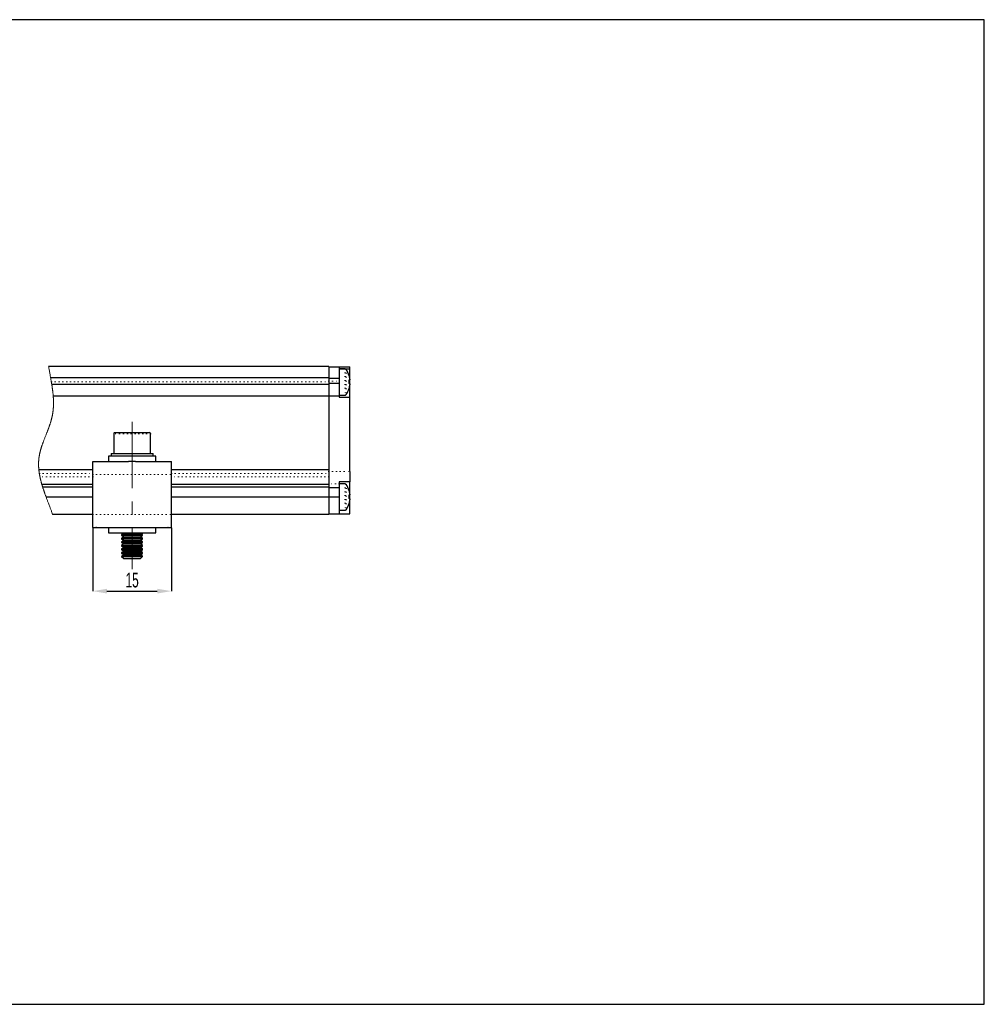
# Model space of a CAD drawing. Header units: millimetres. Extents: x 113 to 1343, y 162 to 690.
# Tile 2 of 46: x 342 to 526, y 250 to 438. Entities that reach past the tile are written whole.
import ezdxf

# ---------------------------------------------------------------- set-up
doc = ezdxf.new("R2010")
doc.units = ezdxf.units.MM
doc.header["$PDSIZE"] = -1
doc.linetypes.add('CENTERX2', pattern=[20.32, 12.7, -2.54, 2.54, -2.54])
doc.linetypes.add('DOT2', pattern=[0.635, 0, -0.635])
doc.layers.add('LINEE_SOTTILI', color=7, linetype='Continuous')
doc.styles.add('SLDTEXTSTYLE2', font='TXT', dxfattribs={"width": 0.605})
doc.dimstyles.new('SLDDIMSTYLE0', dxfattribs={"dimtxt": 2.8, "dimasz": 2.7, "dimexe": 0, "dimexo": 0.0625, "dimgap": 0.7, "dimtad": 1, "dimrnd": 1e-09, "dimzin": 12, "dimdsep": 46, "dimtxsty": 'SLDTEXTSTYLE2', "dimsah": 1, "dimcen": 0.09, "dimadec": 0, "dimazin": 3, "dimtfac": 1, "dimtdec": 3, "dimtofl": 0, "dimtmove": 0, "dimatfit": 3, "dimfxl": 1, "dimfrac": 2, "dimtolj": 1, "dimtzin": 12, "dimarcsym": 0})

# ---------------------------------------------------------------- blocks, each defined once
blk = doc.blocks.new('*D177')
at = {"layer": 'Defpoints', "color": 0}
for p in [(355.5, 341.34), (370.5, 341.34), (370.5, 329.19)]:
    blk.add_point(p, dxfattribs=at)
at = {"layer": 'LINEE_SOTTILI', "color": 0, "lineweight": -2}
for p, q in [((355.5, 341.28), (355.5, 329.19)), ((370.5, 341.28), (370.5, 329.19)), ((358.2, 329.19), (367.8, 329.19))]:
    blk.add_line(p, q, dxfattribs=at)
at = {"layer": 'LINEE_SOTTILI', "color": 0}
for points in [[(358.2, 329.64), (358.2, 328.74), (355.5, 329.19)], [(367.8, 328.74), (367.8, 329.64), (370.5, 329.19)]]:
    blk.add_solid(points, dxfattribs=at)
at = {"layer": 'LINEE_SOTTILI', "color": 0, "insert": (363, 332.69), "char_height": 2.8, "attachment_point": 2, "style": 'SLDTEXTSTYLE2'}
blk.add_mtext('\\A1;15', dxfattribs=at)

msp = doc.modelspace()

# ---------------------------------------------------------------- linework, layer by layer
at = {"color": 7, "linetype": 'Continuous', "lineweight": 25}
for p, q in [((400.501, 372.09), (347.064, 372.09)), ((400.501, 372.09), (400.501, 369.905)), ((400.501, 371.99), (402.501, 371.99)), ((402.501, 371.99), (402.501, 369.852)), ((402.501, 371.99), (404.501, 371.99)), ((402.501, 371.595), (404.501, 371.595)), ((403.606, 371.59), (402.501, 371.59)), ((404.501, 371.595), (404.501, 371.99)), ((404.501, 369.92), (404.501, 371.595)), ((400.501, 369.905), (347.459, 369.905)), ((400.501, 368.64), (347.676, 368.64)), ((400.501, 369.905), (400.501, 369.14)), ((400.501, 369.852), (402.501, 369.852)), ((400.501, 369.14), (400.501, 368.64)), ((402.501, 368.79), (400.501, 368.79)), ((400.501, 368.64), (400.501, 366.426)), ((402.501, 369.852), (402.501, 369.29)), ((402.501, 369.29), (402.501, 368.79)), ((402.501, 368.79), (402.501, 366.465)), ((404.399, 369.493), (404.546, 369.494)), ((404.546, 369.425), (404.399, 369.426)), ((404.501, 369.09), (404.501, 369.409)), ((404.501, 368.772), (404.501, 369.09)), ((404.546, 369.655), (404.546, 369.494)), ((404.546, 369.425), (404.546, 369.5)), ((404.546, 368.755), (404.546, 368.571)), ((404.546, 368.525), (404.546, 368.571)), ((400.501, 366.426), (347.952, 366.426)), ((400.501, 366.465), (402.501, 366.465)), ((400.501, 366.426), (400.501, 352.33)), ((402.501, 366.59), (403.606, 366.59)), ((402.501, 366.465), (402.501, 366.19)), ((404.501, 366.19), (404.501, 368.26)), ((402.501, 366.19), (404.501, 366.19)), ((404.501, 352.022), (404.501, 366.19)), ((359.501, 359.24), (359.501, 355.44)), ((359.701, 359.44), (366.234, 359.44)), ((366.234, 359.44), (366.301, 359.44)), ((366.501, 355.44), (366.501, 359.24)), ((359.001, 355.44), (359.001, 354.94)), ((359.001, 355.44), (367.001, 355.44)), ((367.001, 354.94), (367.001, 355.44)), ((355.501, 353.94), (362.332, 353.94)), ((355.501, 351.44), (355.501, 353.94)), ((358.501, 354.94), (358.501, 353.94)), ((367.501, 354.94), (358.501, 354.94)), ((363.67, 353.94), (362.332, 353.94)), ((363.67, 353.94), (370.501, 353.94)), ((367.501, 353.94), (367.501, 354.94)), ((370.501, 351.44), (370.501, 353.94)), ((355.501, 352.33), (345.218, 352.33)), ((355.501, 343.84), (355.501, 351.44)), ((400.501, 352.33), (370.501, 352.33)), ((370.501, 343.84), (370.501, 351.44)), ((400.501, 352.33), (400.501, 351.644)), ((400.501, 351.644), (400.501, 350.985)), ((404.501, 352.022), (404.501, 350.04)), ((355.501, 349.546), (345.79, 349.546)), ((400.501, 349.546), (370.501, 349.546)), ((400.501, 350.985), (400.501, 349.546)), ((400.501, 349.546), (400.501, 349.041)), ((404.501, 350.04), (402.501, 350.04)), ((402.501, 350.04), (402.501, 349.679)), ((402.501, 349.679), (402.501, 348.953)), ((403.606, 349.64), (402.501, 349.64)), ((404.501, 347.97), (404.501, 350.04)), ((355.501, 349.041), (345.943, 349.041)), ((400.501, 349.041), (370.501, 349.041)), ((400.501, 349.041), (400.501, 347.137)), ((400.501, 348.953), (402.501, 348.953)), ((402.501, 348.953), (402.501, 347.182)), ((404.546, 347.705), (404.546, 347.544)), ((355.501, 347.137), (346.599, 347.137)), ((400.501, 347.137), (370.501, 347.137)), ((400.501, 347.182), (402.501, 347.182)), ((400.501, 347.137), (400.501, 343.84)), ((402.501, 347.182), (402.501, 343.94)), ((404.399, 347.543), (404.546, 347.544)), ((404.546, 347.475), (404.399, 347.476)), ((404.501, 347.14), (404.501, 347.459)), ((404.501, 346.822), (404.501, 347.14)), ((404.501, 343.94), (404.501, 346.31)), ((404.546, 347.475), (404.546, 347.55)), ((404.546, 346.805), (404.546, 346.621)), ((404.546, 346.575), (404.546, 346.621)), ((400.501, 343.94), (402.501, 343.94)), ((402.501, 344.64), (403.606, 344.64)), ((402.501, 343.94), (404.501, 343.94)), ((355.501, 343.84), (347.827, 343.84)), ((355.501, 341.34), (355.501, 343.84)), ((370.501, 341.34), (370.501, 343.84)), ((400.501, 343.84), (370.501, 343.84)), ((355.501, 341.34), (362.332, 341.34)), ((356.119, 341.308), (356.103, 341.34)), ((358.501, 341.34), (358.501, 340.34)), ((358.501, 340.34), (360.016, 340.34)), ((360.016, 340.34), (367.501, 340.34)), ((361.391, 340.259), (361.001, 339.986)), ((361.275, 340.34), (361.391, 340.259)), ((361.391, 340.259), (362.68, 340.259)), ((362.332, 341.34), (363.67, 341.34)), ((362.68, 340.259), (364.611, 340.259)), ((363.67, 341.34), (370.501, 341.34)), ((364.611, 340.259), (364.726, 340.34)), ((365.001, 339.986), (364.611, 340.259)), ((367.501, 340.34), (367.501, 341.34)), ((369.899, 341.34), (369.882, 341.308)), ((361.001, 339.986), (361.001, 339.844)), ((361.001, 339.986), (362.602, 339.986)), ((361.001, 339.844), (361.391, 339.571)), ((361.001, 339.844), (362.602, 339.844)), ((361.391, 339.571), (361.001, 339.298)), ((361.001, 339.298), (361.001, 339.156)), ((361.001, 339.298), (362.602, 339.298)), ((361.001, 339.156), (361.391, 338.882)), ((361.001, 339.156), (362.602, 339.156)), ((361.391, 338.882), (361.001, 338.609)), ((361.001, 338.609), (361.001, 338.467)), ((361.001, 338.609), (362.602, 338.609)), ((361.001, 338.467), (361.391, 338.194)), ((361.001, 338.467), (362.602, 338.467)), ((361.391, 339.571), (362.68, 339.571)), ((361.391, 338.882), (362.68, 338.882)), ((362.602, 339.986), (365.001, 339.986)), ((362.602, 339.844), (365.001, 339.844)), ((362.602, 339.298), (365.001, 339.298)), ((362.602, 339.156), (365.001, 339.156)), ((362.602, 338.609), (365.001, 338.609)), ((362.602, 338.467), (365.001, 338.467)), ((362.68, 339.571), (364.611, 339.571)), ((362.68, 338.882), (364.611, 338.882)), ((364.611, 339.571), (365.001, 339.844)), ((365.001, 339.298), (364.611, 339.571)), ((364.611, 338.882), (365.001, 339.156)), ((365.001, 338.609), (364.611, 338.882)), ((364.611, 338.194), (365.001, 338.467)), ((365.001, 339.844), (365.001, 339.986)), ((365.001, 339.156), (365.001, 339.298)), ((365.001, 338.467), (365.001, 338.609)), ((361.391, 338.194), (361.001, 337.921)), ((361.001, 337.921), (361.001, 337.779)), ((361.001, 337.921), (362.602, 337.921)), ((361.001, 337.779), (361.391, 337.505)), ((361.001, 337.779), (362.602, 337.779)), ((361.391, 337.505), (361.001, 337.232)), ((361.001, 337.232), (361.001, 337.09)), ((361.001, 337.232), (362.602, 337.232)), ((361.001, 337.09), (361.391, 336.817)), ((361.001, 337.09), (362.602, 337.09)), ((361.391, 336.817), (361.001, 336.544)), ((361.001, 336.544), (361.001, 336.402)), ((361.001, 336.544), (362.602, 336.544)), ((361.001, 336.402), (361.391, 336.129)), ((361.001, 336.402), (362.602, 336.402)), ((361.391, 338.194), (362.68, 338.194)), ((361.391, 337.505), (362.68, 337.505)), ((361.391, 336.817), (362.68, 336.817)), ((362.602, 337.921), (365.001, 337.921)), ((362.602, 337.779), (365.001, 337.779)), ((362.602, 337.232), (365.001, 337.232)), ((362.602, 337.09), (365.001, 337.09)), ((362.602, 336.544), (365.001, 336.544)), ((362.602, 336.402), (365.001, 336.402)), ((362.68, 338.194), (364.611, 338.194)), ((362.68, 337.505), (364.611, 337.505)), ((362.68, 336.817), (364.611, 336.817)), ((365.001, 337.921), (364.611, 338.194)), ((364.611, 337.505), (365.001, 337.779)), ((365.001, 337.232), (364.611, 337.505)), ((364.611, 336.817), (365.001, 337.09)), ((365.001, 336.544), (364.611, 336.817)), ((364.611, 336.129), (365.001, 336.402)), ((365.001, 337.779), (365.001, 337.921)), ((365.001, 337.09), (365.001, 337.232)), ((365.001, 336.402), (365.001, 336.544)), ((361.391, 336.129), (361.001, 335.855)), ((361.001, 335.855), (361.001, 335.83)), ((361.001, 335.855), (362.602, 335.855)), ((361.001, 335.83), (361.391, 335.44)), ((361.001, 335.83), (364.96, 335.83)), ((361.391, 336.129), (362.68, 336.129)), ((361.391, 335.44), (364.578, 335.44)), ((362.602, 335.855), (365.001, 335.855)), ((362.68, 336.129), (364.611, 336.129)), ((364.578, 335.44), (364.611, 335.44)), ((365.001, 335.855), (364.611, 336.129)), ((364.611, 335.44), (365.001, 335.83)), ((364.96, 335.83), (365.001, 335.83)), ((365.001, 335.83), (365.001, 335.855))]:
    msp.add_line(p, q, dxfattribs=at)
at = {"color": 7, "linetype": 'DOT2', "lineweight": 18}
for p, q in [((403.606, 371.59), (403.606, 366.59)), ((403.797, 371.494), (403.797, 366.686)), ((347.594, 369.14), (400.501, 369.14)), ((400.501, 369.29), (402.501, 369.29)), ((404.413, 369.09), (404.501, 369.09)), ((366.501, 359.24), (359.501, 359.24)), ((345.308, 351.644), (355.501, 351.644)), ((355.501, 351.44), (370.501, 351.44)), ((370.501, 351.644), (400.501, 351.644)), ((400.501, 352.022), (404.501, 352.022)), ((355.501, 350.985), (345.429, 350.985)), ((400.501, 350.985), (370.501, 350.985)), ((402.501, 349.679), (400.501, 349.679)), ((403.606, 349.64), (403.606, 344.64)), ((403.797, 349.544), (403.797, 344.736)), ((404.413, 347.14), (404.501, 347.14)), ((355.501, 343.84), (370.501, 343.84))]:
    msp.add_line(p, q, dxfattribs=at)
msp.add_lwpolyline([(165.672, 438.245), (165.672, 250.34), (525.524, 250.34), (525.524, 438.245)], close=True)
at = {"color": 7, "linetype": 'Continuous', "lineweight": 18, "flags": 128}
msp.add_lwpolyline([(347.064, 372.09), (347.088, 371.952), (347.112, 371.814), (347.137, 371.676), (347.161, 371.539), (347.186, 371.401), (347.219, 371.221), (347.251, 371.042), (347.284, 370.862), (347.314, 370.702), (347.343, 370.542), (347.372, 370.383), (347.401, 370.223), (347.43, 370.064), (347.459, 369.905), (347.482, 369.777), (347.505, 369.65), (347.527, 369.522), (347.55, 369.395), (347.572, 369.267), (347.594, 369.14), (347.615, 369.015), (347.636, 368.89), (347.656, 368.765), (347.676, 368.64), (347.692, 368.54), (347.708, 368.441), (347.723, 368.341), (347.738, 368.241), (347.753, 368.142), (347.768, 368.042), (347.782, 367.943), (347.795, 367.852), (347.807, 367.761), (347.819, 367.67), (347.831, 367.579), (347.843, 367.488), (347.854, 367.397), (347.865, 367.306), (347.875, 367.215), (347.886, 367.124), (347.896, 367.034), (347.905, 366.943), (347.914, 366.852), (347.923, 366.767), (347.931, 366.682), (347.938, 366.596), (347.945, 366.511), (347.952, 366.426), (347.958, 366.35), (347.964, 366.275), (347.969, 366.2), (347.974, 366.125), (347.978, 366.05), (347.982, 365.975), (347.986, 365.905), (347.99, 365.834), (347.993, 365.763), (347.996, 365.693), (347.998, 365.622), (348, 365.552), (348.002, 365.481), (348.004, 365.41), (348.005, 365.34), (348.006, 365.269), (348.007, 365.2), (348.007, 365.131), (348.007, 365.062), (348.007, 364.993), (348.006, 364.922), (348.005, 364.852), (348.004, 364.781), (348.002, 364.711), (348, 364.641), (347.998, 364.572), (347.995, 364.503), (347.992, 364.434), (347.988, 364.365), (347.985, 364.303), (347.981, 364.241), (347.977, 364.18), (347.973, 364.118), (347.968, 364.057), (347.963, 363.995), (347.958, 363.934), (347.953, 363.872), (347.947, 363.814), (347.941, 363.755), (347.935, 363.697), (347.929, 363.638), (347.922, 363.58), (347.915, 363.521), (347.908, 363.466), (347.901, 363.411), (347.894, 363.356), (347.886, 363.301), (347.878, 363.246), (347.87, 363.191), (347.861, 363.136), (347.853, 363.081), (347.844, 363.026), (347.834, 362.971), (347.825, 362.917), (347.815, 362.863), (347.805, 362.809), (347.795, 362.755), (347.784, 362.7), (347.773, 362.645), (347.761, 362.59), (347.75, 362.535), (347.738, 362.48), (347.726, 362.426), (347.713, 362.372), (347.701, 362.318), (347.688, 362.264), (347.672, 362.2), (347.656, 362.136), (347.64, 362.072), (347.623, 362.008), (347.606, 361.943), (347.589, 361.879), (347.572, 361.82), (347.555, 361.76), (347.538, 361.701), (347.521, 361.641), (347.504, 361.582), (347.486, 361.524), (347.468, 361.465), (347.451, 361.407), (347.432, 361.349), (347.41, 361.279), (347.388, 361.21), (347.366, 361.14), (347.343, 361.071), (347.32, 361.002), (347.296, 360.932), (347.268, 360.849), (347.239, 360.766), (347.21, 360.682), (347.181, 360.599), (347.151, 360.516), (347.121, 360.434), (347.091, 360.353), (347.061, 360.271), (347.031, 360.189), (346.991, 360.083), (346.951, 359.977), (346.911, 359.871), (346.87, 359.765), (346.83, 359.659), (346.788, 359.553), (346.747, 359.447), (346.69, 359.302), (346.633, 359.156), (346.576, 359.011), (346.518, 358.865), (346.47, 358.742), (346.421, 358.618), (346.373, 358.495), (346.325, 358.372), (346.277, 358.249), (346.23, 358.125), (346.192, 358.029), (346.156, 357.932), (346.119, 357.835), (346.083, 357.738), (346.047, 357.642), (346.011, 357.545), (345.981, 357.462), (345.951, 357.379), (345.922, 357.296), (345.892, 357.213), (345.863, 357.131), (345.835, 357.048), (345.807, 356.965), (345.785, 356.9), (345.763, 356.835), (345.742, 356.77), (345.721, 356.705), (345.7, 356.64), (345.679, 356.575), (345.659, 356.51), (345.638, 356.441), (345.617, 356.372), (345.597, 356.304), (345.577, 356.235), (345.557, 356.166), (345.538, 356.097), (345.52, 356.033), (345.502, 355.968), (345.485, 355.903), (345.469, 355.838), (345.452, 355.774), (345.439, 355.72), (345.426, 355.666), (345.413, 355.612), (345.4, 355.558), (345.388, 355.504), (345.376, 355.45), (345.365, 355.399), (345.354, 355.348), (345.344, 355.298), (345.334, 355.247), (345.324, 355.196), (345.314, 355.142), (345.304, 355.088), (345.294, 355.034), (345.285, 354.98), (345.276, 354.927), (345.268, 354.873), (345.26, 354.822), (345.252, 354.771), (345.245, 354.72), (345.238, 354.67), (345.232, 354.619), (345.225, 354.568), (345.219, 354.518), (345.214, 354.467), (345.208, 354.416), (345.203, 354.365), (345.199, 354.316), (345.194, 354.266), (345.19, 354.216), (345.186, 354.166), (345.182, 354.112), (345.179, 354.059), (345.175, 354.005), (345.172, 353.951), (345.17, 353.897), (345.167, 353.844), (345.165, 353.793), (345.164, 353.742), (345.162, 353.691), (345.161, 353.641), (345.16, 353.59), (345.159, 353.534), (345.159, 353.477), (345.159, 353.42), (345.159, 353.364), (345.16, 353.307), (345.161, 353.251), (345.162, 353.194), (345.164, 353.138), (345.165, 353.081), (345.168, 353.025), (345.17, 352.968), (345.173, 352.912), (345.176, 352.855), (345.179, 352.798), (345.183, 352.742), (345.187, 352.685), (345.191, 352.626), (345.196, 352.567), (345.201, 352.508), (345.206, 352.448), (345.212, 352.389), (345.218, 352.33), (345.225, 352.266), (345.232, 352.202), (345.239, 352.138), (345.247, 352.074), (345.255, 352.01), (345.264, 351.946), (345.272, 351.886), (345.281, 351.825), (345.29, 351.765), (345.299, 351.705), (345.308, 351.644), (345.318, 351.583), (345.329, 351.521), (345.339, 351.46), (345.35, 351.399), (345.361, 351.337), (345.372, 351.276), (345.386, 351.203), (345.4, 351.131), (345.414, 351.058), (345.429, 350.985), (345.438, 350.945), (345.446, 350.905), (345.461, 350.834), (345.477, 350.763), (345.493, 350.692), (345.509, 350.621), (345.525, 350.55), (345.542, 350.479), (345.558, 350.412), (345.575, 350.345), (345.592, 350.279), (345.608, 350.212), (345.626, 350.145), (345.645, 350.07), (345.665, 349.995), (345.685, 349.92), (345.706, 349.846), (345.726, 349.771), (345.747, 349.696), (345.769, 349.621), (345.79, 349.546), (345.815, 349.462), (345.84, 349.378), (345.865, 349.294), (345.89, 349.21), (345.916, 349.126), (345.943, 349.041), (345.969, 348.956), (345.996, 348.871), (346.024, 348.786), (346.051, 348.701), (346.079, 348.616), (346.107, 348.531), (346.136, 348.446), (346.167, 348.352), (346.199, 348.259), (346.231, 348.165), (346.264, 348.071), (346.296, 347.977), (346.333, 347.872), (346.37, 347.768), (346.408, 347.663), (346.445, 347.558), (346.483, 347.452), (346.521, 347.347), (346.56, 347.242), (346.599, 347.137), (346.646, 347.009), (346.693, 346.881), (346.741, 346.753), (346.789, 346.625), (346.837, 346.497), (346.885, 346.369), (346.933, 346.241), (346.982, 346.112), (347.043, 345.951), (347.104, 345.789), (347.166, 345.627), (347.227, 345.464), (347.288, 345.302), (347.339, 345.166), (347.39, 345.03), (347.441, 344.894), (347.492, 344.758), (347.543, 344.622), (347.593, 344.486), (347.64, 344.357), (347.687, 344.228), (347.734, 344.099), (347.78, 343.97), (347.827, 343.84)], dxfattribs=at)
at = {"color": 7, "linetype": 'Continuous', "lineweight": 25, "flags": 128}
for points in [[(404.399, 370.31), (404.405, 370.308), (404.41, 370.304), (404.413, 370.3), (404.414, 370.295), (404.413, 370.288), (404.41, 370.281), (404.409, 370.278)], [(404.399, 348.36), (404.405, 348.358), (404.41, 348.354), (404.413, 348.35), (404.414, 348.345), (404.413, 348.338), (404.41, 348.331), (404.409, 348.328)], [(356.179, 341.34), (356.136, 341.317), (356.119, 341.308)], [(369.882, 341.308), (369.865, 341.317), (369.822, 341.34)]]:
    msp.add_lwpolyline(points, dxfattribs=at)
at = {"color": 7, "linetype": 'Continuous', "lineweight": 25}
for centre, radius, start, end in [((403.606, 371.35), 0.24, 36.94115, 90.00489), ((400.601, 369.09), 4, 17.59417, 36.94695), ((400.615, 369.113), 3.968, 7.85125, 17.55733), ((404.276, 368.813), 0.732, 68.37336, 80.39799), ((400.019, 369.166), 4.395, 355.17995, 4.82005), ((404.276, 370.106), 0.732, 279.60201, 291.62664), ((404.276, 368.075), 0.732, 68.37336, 80.39799), ((400.615, 369.113), 3.968, 342.44268, 352.14873), ((400.615, 369.067), 3.968, 342.44267, 352.14875), ((400.038, 369.014), 4.376, 357.11881, 0.99424), ((403.606, 366.83), 0.24, 269.9949, 323.05906), ((400.601, 369.09), 4, 323.0531, 342.40578), ((404.367, 367.882), 0.0462, 358.20114, 47.35469), ((359.701, 359.24), 0.2, 89.99872, 180.00075), ((366.301, 359.24), 0.2, 359.99925, 89.99914), ((403.606, 349.4), 0.24, 36.94119, 90.0044), ((400.601, 347.14), 4, 17.59426, 36.94689), ((400.615, 347.163), 3.968, 7.85121, 17.55736), ((400.601, 347.14), 4, 323.05297, 342.40588), ((404.276, 346.863), 0.732, 68.37335, 80.39868), ((400.019, 347.216), 4.395, 355.17995, 4.82005), ((404.277, 348.155), 0.732, 279.60041, 291.62756), ((404.276, 346.125), 0.732, 68.37334, 80.39734), ((400.615, 347.163), 3.968, 342.44264, 352.14879), ((400.615, 347.117), 3.968, 342.44267, 352.14869), ((404.367, 345.932), 0.0462, 358.2021, 47.35319), ((400.038, 347.064), 4.376, 357.11879, 0.99425), ((403.606, 344.88), 0.24, 269.9956, 323.05881)]:
    msp.add_arc(centre, radius, start, end, dxfattribs=at)
at = {"layer": 'LINEE_SOTTILI', "color": 7, "linetype": 'CENTERX2', "lineweight": 18}
msp.add_line((363.001, 361.523), (363.001, 333.357), dxfattribs=at)

# ---------------------------------------------------------------- dimensions: what is measured, and where the dimension line sits
at = {"layer": 'LINEE_SOTTILI', "color": 7}
dim = msp.add_linear_dim(base=(370.501, 329.19), p1=(355.501, 341.34), p2=(370.501, 341.34), dimstyle='SLDDIMSTYLE0', dxfattribs=at)
dim.commit()
dim.dimension.update_dxf_attribs({"geometry": '*D177', "text_midpoint": (363.001, 329.19), "dimtype": 160})

doc.saveas('drawing.dxf')
